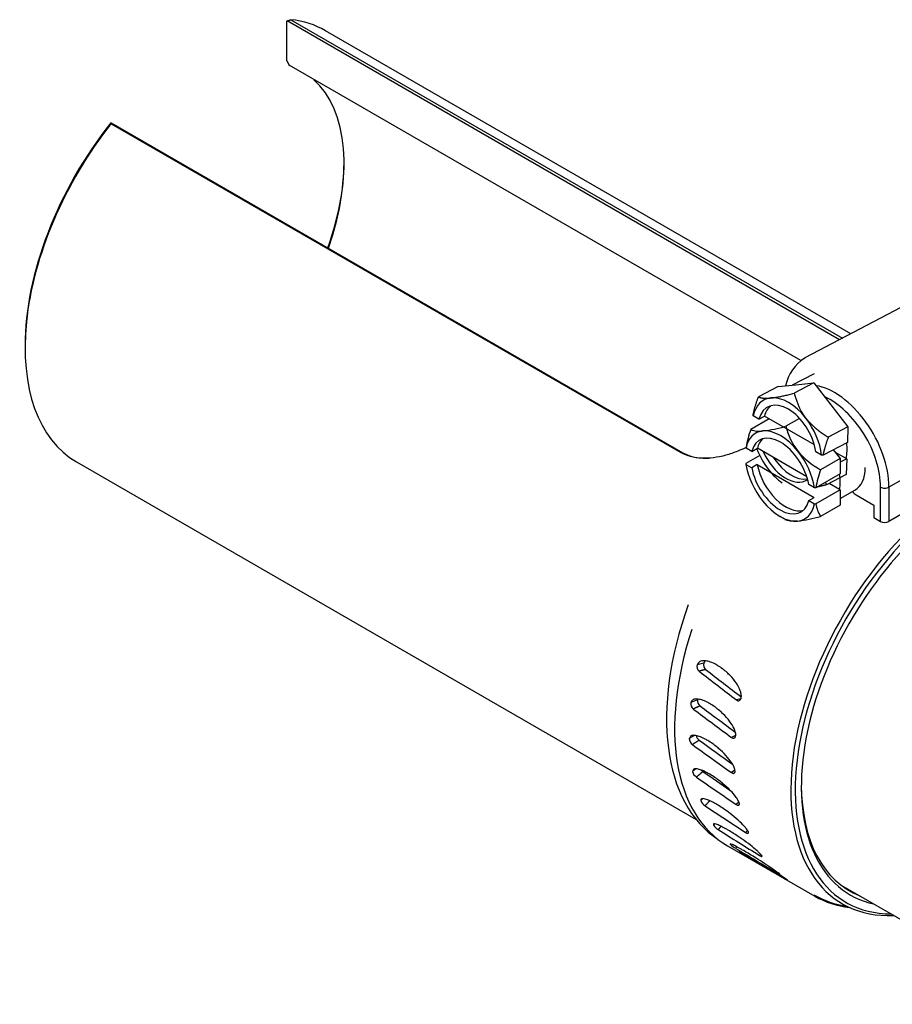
# Paper-space layout 'Sheet1' of a CAD drawing. Header units: millimetres. Extents: x 0 to 296, y -72 to 205.
# Tile 12 of 13: x 187 to 223, y 158 to 199. Entities that reach past the tile are written whole.
import ezdxf

# ---------------------------------------------------------------- set-up
doc = ezdxf.new("R2010")
doc.units = ezdxf.units.MM
for name, color, linetype in [('11-16_TO_1_1-4_I', 7, 'Continuous'), ('Default', 7, 'Continuous'), ('IMS-SR', 7, 'Continuous'), ('SRV_NPT', 7, 'Continuous'), ('WORM_DRIVE', 7, 'Continuous')]:
    doc.layers.add(name, color=color, linetype=linetype)

# ---------------------------------------------------------------- blocks, each defined once
blk = doc.blocks.new('SE3')
at = {"layer": '11-16_TO_1_1-4_I', "color": 7, "linetype": 'Continuous'}
for p, q in [((228.572, 182.809), (223.085, 179.666)), ((218.085, 182.519), (217.312, 182.076)), ((219.353, 182.54), (218.775, 182.208)), ((217.114, 181.293), (217.113, 181.326)), ((217.353, 181.155), (217.114, 181.293)), ((217.353, 181.155), (217.587, 181.288)), ((219.653, 180.095), (217.587, 181.288)), ((220.76, 181.224), (221.051, 180.861)), ((217.688, 180.981), (217.111, 180.651)), ((217.111, 180.651), (217.112, 180.617)), ((221.051, 180.861), (220.231, 180.391)), ((221.051, 180.861), (221.049, 180.224)), ((217.112, 180.617), (217.351, 180.479)), ((217.584, 180.613), (217.351, 180.479)), ((217.584, 180.613), (219.966, 179.238)), ((221.049, 180.224), (220.032, 179.641)), ((221.017, 179.566), (220.58, 179.818)), ((219.974, 179.642), (219.734, 179.78)), ((220.032, 179.641), (219.974, 179.642)), ((221.047, 179.549), (220.03, 178.966)), ((221.047, 179.549), (221.017, 179.566)), ((221.047, 179.549), (221.045, 178.911)), ((221.046, 179.185), (221.661, 179.537)), ((222.73, 178.233), (222.735, 179.667)), ((223.085, 179.666), (223.08, 178.232)), ((219.732, 179.104), (219.966, 179.238)), ((219.732, 179.104), (219.971, 178.966)), ((221.71, 179.346), (222.454, 178.917)), ((219.971, 178.966), (220.03, 178.966)), ((221.045, 178.911), (220.224, 178.442)), ((222.454, 178.917), (222.453, 178.393)), ((224.072, 178.801), (223.08, 178.232)), ((218.525, 178.448), (218.742, 178.321)), ((222.453, 178.393), (222.73, 178.233)), ((216.346, 164.677), (219.994, 162.571)), ((218.768, 163.309), (218.757, 163.29))]:
    blk.add_line(p, q, dxfattribs=at)
for centre, radius, start, end in [((221.386, 180.594), 4.335, 160.0022, 170.2698), ((217.673, 182.909), 0.908, 246.5735, 279.1772), ((217.065, 188.139), 6.173, 277.0031, 286.0796), ((221.416, 182.846), 2.716, 193.5668, 218.0752), ((221.834, 183.326), 3.344, 220.1341, 241.3593), ((224.305, 178.909), 4.335, 160.0022, 170.2698), ((221.645, 179.267), 1.643, 190.5695, 210.1704), ((220.318, 181.187), 3.272, 241.1897, 241.5958), ((218.576, 184.071), 5.866, 276.7652, 286.3175), ((210.949, 152.286), 13.506, 62.1758, 64.1129), ((218.238, 166.286), 2.323, 233.7157, 240.1162), ((-155.522, 393.483), 437.458, 328.40159, 328.40822), ((210.949, 152.286), 13.506, 54.3071, 55.9696)]:
    blk.add_arc(centre, radius, start, end, dxfattribs=at)
for centre, major_axis, ratio, start_param, end_param in [((220.808, 180.98), (1.6, -2.794), 0.579616, 0.787372, 2.708666), ((220.633, 180.88), (1.477, -2.579), 0.579616, 0.787372, 2.47354), ((218.543, 180.13), (1.026, -1.791), 0.579616, 2.881767, 3.727607), ((218.543, 180.13), (0.862, -1.504), 0.579616, 1.027776, 3.68856), ((218.543, 180.13), (-1.026, 1.791), 0.579616, 4.976162, 6.02336), ((218.776, 180.263), (0.862, -1.504), 0.579616, 3.275893, 3.68856), ((218.543, 180.13), (1.026, -1.791), 0.579616, 0.98873, 1.834569), ((218.543, 180.13), (-1.026, 1.791), 0.579616, 0.98873, 1.834569), ((218.543, 180.13), (-0.862, 1.504), 0.579616, 1.027776, 3.68856), ((218.776, 180.263), (-0.862, 1.504), 0.579616, 1.027776, 3.007293), ((220.635, 181.328), (-1.026, 1.791), 0.579616, 3.141593, 3.928965), ((219.589, 180.729), (1.026, -1.791), 0.579616, 0.586014, 0.971563), ((221.712, 179.751), (-0.246, 0.43), 0.579616, 1.901043, 2.358168), ((222.91, 179.767), (-0.248, 0.001), 0.575076, 0.787356, 2.358153), ((218.543, 180.13), (1.026, -1.791), 0.579616, 4.976162, 6.02336), ((218.543, 180.13), (-1.026, 1.791), 0.579616, 2.881767, 3.727607), ((222.905, 178.333), (0.248, -0.001), 0.575076, 3.928949, 5.499745), ((221.695, 173.942), (-5.349, -9.265), 0.57735, -1.225663, 0), ((544.866, 700.41), (-360.258, -515.284), 0.88416, 0.069423, 0.072916), ((225.343, 171.836), (-5.349, -9.265), 0.57735, 0, 0.243205)]:
    blk.add_ellipse(centre, major_axis=major_axis, ratio=ratio, start_param=start_param, end_param=end_param, dxfattribs=at)
for points, knots in [([(219.267, 178.246), (219.139, 178.235), (219.037, 178.236), (218.872, 178.26), (218.81, 178.282), (218.762, 178.309)], [0, 0, 0, 0, 0.5, 0.5, 1, 1, 1, 1]), ([(218.757, 163.29), (218.765, 163.285), (218.783, 163.275), (218.805, 163.262), (218.824, 163.252), (218.834, 163.246), (218.838, 163.244), (218.838, 163.244)], [0, 0, 0, 0, 0.1154539, 0.2337213, 0.3546635, 0.4780395, 0.4999, 0.4999, 0.4999, 0.4999]), ([(218.846, 163.241), (218.847, 163.241), (218.846, 163.242), (218.843, 163.245), (218.834, 163.252), (218.829, 163.255)], [0.6910817, 0.6910817, 0.6910817, 0.6910817, 0.732827, 0.86477, 1, 1, 1, 1])]:
    blk.add_open_spline(points, degree=3, knots=knots, dxfattribs=at)
at = {"layer": 'IMS-SR', "color": 7, "linetype": 'Continuous'}
for p, q in [((197.942, 199.146), (197.931, 199.137)), ((221.018, 185.823), (197.942, 199.146)), ((198.103, 199.199), (221.15, 185.893)), ((197.932, 197.479), (197.931, 199.137)), ((221.488, 186.071), (199.55, 198.736)), ((219.399, 184.951), (198.024, 197.292)), ((190.577, 194.885), (190.589, 194.894)), ((190.588, 194.854), (214.397, 181.109)), ((190.589, 194.894), (214.477, 181.102)), ((186.996, 185.59), (186.996, 185.484)), ((214.397, 181.109), (214.477, 181.102)), ((189.15, 180.723), (215.027, 165.783))]:
    blk.add_line(p, q, dxfattribs=at)
for centre, major_axis, start_param, end_param in [((194.35, 189.73), (5.2, 9.007), 0, 0.249909), ((194.35, 189.73), (4.225, 7.318), -1.259064, -0.123271), ((194.35, 189.73), (5.2, 9.007), 1.322381, 3.141593), ((194.258, 189.783), (5.135, 8.894), 1.317068, 2.356195), ((194.258, 189.783), (4.29, 7.43), -1.263942, -0.793003), ((226.34, 171.261), (-5.2, -9.007), 4.193061, 6.638607), ((226.432, 171.208), (-5.135, -8.894), 4.183688, 6.602766), ((226.432, 171.208), (-4.956, -8.584), 4.193138, 6.464505), ((226.34, 171.261), (-4.891, -8.472), 5.50441, 6.364722)]:
    blk.add_ellipse(centre, major_axis=major_axis, ratio=0.57735, start_param=start_param, end_param=end_param, dxfattribs=at)
for points in [[(197.942, 199.146), (198.023, 199.173), (198.103, 199.199)], [(197.932, 197.479), (197.978, 197.386), (198.024, 197.292)], [(190.588, 194.854), (190.588, 194.874), (190.589, 194.894)]]:
    blk.add_open_spline(points, degree=2, dxfattribs=at)
for points, knots in [([(217.115, 181.326), (217.001, 181.269), (216.724, 181.143), (216.266, 180.987), (215.759, 180.88), (215.26, 180.859), (214.791, 180.919), (214.526, 181.046), (214.397, 181.109)], [0.2871991, 0.2871991, 0.2871991, 0.2871991, 0.3766199, 0.5009717, 0.6280789, 0.7513091, 0.8783623, 1, 1, 1, 1]), ([(214.477, 181.102), (214.562, 181.059), (214.74, 180.97), (215.059, 180.895), (215.341, 180.873), (215.515, 180.877), (215.561, 180.879)], [0, 0, 0, 0, 0.0824513, 0.1731605, 0.2726942, 0.3082598, 0.3082598, 0.3082598, 0.3082598])]:
    blk.add_open_spline(points, degree=3, knots=knots, dxfattribs=at)
at = {"layer": 'SRV_NPT', "color": 7, "linetype": 'Continuous'}
blk.add_line((221.066, 163.047), (229.714, 158.054), dxfattribs=at)
at = {"layer": 'WORM_DRIVE', "color": 7, "linetype": 'Continuous'}
for p, q in [((225.059, 187.949), (219.577, 185.065)), ((219.958, 184.407), (219.045, 183.927)), ((218.452, 183.867), (219.2, 183.942)), ((219.948, 184.018), (219.129, 183.587)), ((219.2, 183.942), (219.948, 184.018)), ((219.948, 184.018), (220.659, 183.1)), ((218.452, 183.867), (217.632, 183.436)), ((220.659, 183.1), (221.37, 182.182)), ((217.412, 182.651), (217.411, 182.683)), ((217.651, 182.512), (217.412, 182.651)), ((217.651, 182.512), (217.884, 182.635)), ((219.968, 181.432), (217.884, 182.635)), ((221.37, 182.182), (220.551, 181.751)), ((221.37, 182.182), (221.346, 181.532)), ((221.346, 181.532), (220.33, 180.998)), ((220.271, 181), (220.032, 181.138)), ((221.29, 180.861), (220.845, 181.118)), ((220.33, 180.998), (220.271, 181)), ((221.32, 180.844), (221.051, 180.703)), ((221.32, 180.844), (221.29, 180.861)), ((221.32, 180.844), (221.295, 180.195)), ((221.295, 180.195), (220.476, 179.764)), ((215.345, 172.315), (215.072, 172.246)), ((215.089, 170.784), (214.808, 170.66)), ((216.893, 170.819), (216.713, 170.771)), ((214.957, 169.293), (214.745, 169.159)), ((216.68, 169.285), (216.507, 169.205)), ((215.022, 167.895), (214.884, 167.783)), ((216.652, 167.833), (216.504, 167.737)), ((215.307, 166.651), (215.223, 166.565)), ((216.817, 166.499), (216.702, 166.404)), ((215.798, 165.596), (215.752, 165.539)), ((217.177, 165.321), (217.098, 165.239)), ((216.476, 164.755), (216.459, 164.728)), ((217.725, 164.329), (217.681, 164.273)), ((218.449, 163.552), (218.436, 163.531))]:
    blk.add_line(p, q, dxfattribs=at)
for centre, radius, start, end in [((220.543, 183.525), 1.817, 122.4459, 167.9554), ((215.321, 172.17), 0.261, 162.8533, 229.1269), ((215.588, 172.241), 0.254, 163.2582, 230.1465), ((215.363, 170.744), 0.278, 171.6857, 232.2327), ((215.089, 170.617), 0.284, 171.2863, 231.3582), ((215.062, 169.163), 0.317, 180.6613, 233.6448), ((215.337, 169.342), 0.31, 190.8863, 234.3639), ((215.246, 167.854), 0.369, 191.1889, 235.7869), ((215.515, 168.08), 0.362, 221.7649, 236.3478), ((215.651, 166.747), 0.465, 202.9979, 237.5976), ((216.31, 165.945), 0.69, 216.0554, 238.962), ((217.479, 165.949), 1.591, 230.0843, 239.9135), ((-167.865, 413.715), 458.201, 327.06137, 327.07123)]:
    blk.add_arc(centre, radius, start, end, dxfattribs=at)
for centre, major_axis, ratio, start_param, end_param in [((221.076, 182.216), (1.499, -2.849), 0.602372, 3.141593, 3.146922), ((218.828, 181.481), (0.961, -1.826), 0.602372, 2.902966, 3.748806), ((218.828, 181.481), (0.807, -1.534), 0.602372, 1.048975, 3.709759), ((218.828, 181.481), (-0.961, 1.826), 0.602372, 4.997361, 6.044559), ((219.062, 181.604), (0.807, -1.534), 0.602372, 3.268132, 3.709759), ((218.828, 181.481), (0.961, -1.826), 0.602372, 1.009929, 1.855768), ((219.874, 182.031), (0.961, -1.826), 0.602372, 0.607213, 0.993366), ((218.828, 181.481), (-0.961, 1.826), 0.602372, 1.372478, 1.855768), ((218.828, 181.481), (-0.807, 1.534), 0.602372, 1.472068, 3.194301), ((219.062, 181.604), (-0.807, 1.534), 0.602372, 1.719655, 2.952515), ((218.828, 181.481), (0.961, -1.826), 0.602372, 4.997361, 5.428068), ((221.737, 174.566), (-5.617, -9.728), 0.57735, -1.266066, -0.030655), ((651.831, 291.391), (-605.75, 196.2), 0.484304, 0.934425, 0.937883), ((667.574, 295.727), (-628.026, 203.423), 0.484301, 0.934503, 0.937996), ((680.395, 386.507), (-647.166, 130.274), 0.590378, 0.893548, 0.897041), ((664.199, 378.953), (-624.212, 125.643), 0.59038, 0.893465, 0.896802), ((681.548, 471.844), (-658.761, 42.72), 0.683298, 0.828816, 0.832308), ((665.314, 461.265), (-635.398, 41.187), 0.683299, 0.828721, 0.831811), ((671.008, 549.562), (-656.966, -64.716), 0.760689, 0.73159, 0.735082), ((655.145, 536.226), (-633.662, -62.442), 0.760687, 0.73149, 0.733937), ((649.038, 617.67), (-630.073, -196.969), 0.820574, 0.589987, 0.59348), ((616.201, 674.431), (-558.543, -351.874), 0.861422, 0.39226, 0.395753), ((573.336, 718.394), (-422.803, -506.971), 0.882189, 0.139206, 0.142699), ((225.568, 172.354), (-5.617, -9.728), 0.57735, 0, 0.223438)]:
    blk.add_ellipse(centre, major_axis=major_axis, ratio=ratio, start_param=start_param, end_param=end_param, dxfattribs=at)
for points, weights in [([(218.155, 183.392), (218.502, 183.427), (219.129, 183.587)], [1.51591781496, 1.51591781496, 1.40707981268]), ([(219.129, 183.587), (219.284, 182.976), (219.614, 182.55)], [1.40707981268, 1.51591781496, 1.51591781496]), ([(217.411, 182.683), (217.473, 183.014), (217.632, 183.436)], [1.50105444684, 1.47569718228, 1.40707981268]), ([(217.632, 183.436), (217.807, 183.357), (218.155, 183.392)], [1.40707981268, 1.51591781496, 1.51591781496]), ([(219.614, 182.55), (219.944, 182.124), (220.551, 181.751)], [1.51591781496, 1.51591781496, 1.40707981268]), ([(220.551, 181.751), (220.392, 181.329), (220.33, 180.998)], [1.40707981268, 1.47569718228, 1.50105444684]), ([(220.428, 179.867), (220.45, 179.815), (220.476, 179.764)], [1.43102063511, 1.41979269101, 1.40707981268]), ([(220.476, 179.764), (220.26, 179.709), (220.081, 179.669)], [1.40707981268, 1.44284706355, 1.46686018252])]:
    blk.add_rational_spline(points, weights, degree=2, dxfattribs=at)
for points, knots in [([(216.904, 170.833), (216.911, 170.865), (216.923, 170.925), (216.913, 171.018), (216.896, 171.093), (216.844, 171.254), (216.703, 171.505), (216.504, 171.744), (216.309, 171.933), (216.139, 172.074), (215.966, 172.193), (215.776, 172.298), (215.583, 172.379), (215.374, 172.418), (215.181, 172.405), (215.107, 172.297), (215.072, 172.246)], [0, 0, 0, 0, 0.033481, 0.062525, 0.087095, 0.106999, 0.221568, 0.362777, 0.427408, 0.512019, 0.604964, 0.66426, 0.76364, 0.852953, 0.931784, 1, 1, 1, 1]), ([(215.418, 172.416), (215.407, 172.408), (215.377, 172.382), (215.358, 172.341), (215.345, 172.315)], [0.95063991, 0.95063991, 0.95063991, 0.95063991, 0.96744232, 1, 1, 1, 1]), ([(216.678, 169.26), (216.681, 169.291), (216.687, 169.348), (216.667, 169.437), (216.642, 169.511), (216.576, 169.666), (216.417, 169.911), (216.205, 170.146), (216.002, 170.333), (215.827, 170.473), (215.652, 170.591), (215.463, 170.697), (215.273, 170.778), (215.073, 170.819), (214.892, 170.811), (214.835, 170.708), (214.808, 170.66)], [0, 0, 0, 0, 0.033481, 0.062525, 0.087095, 0.106999, 0.221568, 0.362777, 0.427408, 0.512019, 0.604964, 0.66426, 0.76364, 0.852953, 0.931784, 1, 1, 1, 1]), ([(216.713, 170.771), (216.729, 170.759), (216.745, 170.75), (216.767, 170.744), (216.773, 170.743), (216.785, 170.741), (216.792, 170.74), (216.808, 170.741), (216.817, 170.743), (216.842, 170.751), (216.858, 170.761), (216.878, 170.783), (216.884, 170.791), (216.895, 170.811), (216.9, 170.822), (216.904, 170.833)], [0, 0, 0, 0, 0.215318, 0.215318, 0.287093, 0.287093, 0.382687, 0.382687, 0.5018, 0.5018, 0.739038, 0.739038, 0.869219, 0.869219, 1, 1, 1, 1]), ([(216.655, 167.781), (216.654, 167.809), (216.652, 167.862), (216.622, 167.946), (216.59, 168.016), (216.509, 168.164), (216.331, 168.399), (216.105, 168.628), (215.894, 168.811), (215.715, 168.948), (215.537, 169.065), (215.349, 169.171), (215.162, 169.254), (214.971, 169.299), (214.804, 169.297), (214.764, 169.203), (214.745, 169.159)], [0, 0, 0, 0, 0.033481, 0.062525, 0.087095, 0.106999, 0.221568, 0.362777, 0.427408, 0.512019, 0.604964, 0.66426, 0.76364, 0.852953, 0.931784, 1, 1, 1, 1]), ([(216.507, 169.205), (216.523, 169.193), (216.539, 169.185), (216.561, 169.178), (216.566, 169.177), (216.578, 169.175), (216.585, 169.174), (216.6, 169.174), (216.608, 169.176), (216.63, 169.183), (216.643, 169.192), (216.66, 169.212), (216.665, 169.221), (216.673, 169.239), (216.676, 169.249), (216.678, 169.26)], [0, 0, 0, 0, 0.215318, 0.215318, 0.287093, 0.287093, 0.382687, 0.382687, 0.5018, 0.5018, 0.739038, 0.739038, 0.869219, 0.869219, 1, 1, 1, 1]), ([(216.834, 166.433), (216.829, 166.459), (216.819, 166.506), (216.78, 166.583), (216.741, 166.647), (216.645, 166.785), (216.449, 167.007), (216.209, 167.227), (215.99, 167.404), (215.806, 167.539), (215.626, 167.654), (215.438, 167.76), (215.255, 167.846), (215.073, 167.897), (214.919, 167.904), (214.895, 167.821), (214.884, 167.783)], [0, 0, 0, 0, 0.033481, 0.062525, 0.087095, 0.106999, 0.221568, 0.362777, 0.427408, 0.512019, 0.604964, 0.66426, 0.76364, 0.852953, 0.931784, 1, 1, 1, 1]), ([(216.504, 167.737), (216.52, 167.726), (216.536, 167.717), (216.556, 167.71), (216.561, 167.708), (216.573, 167.706), (216.579, 167.705), (216.593, 167.705), (216.6, 167.705), (216.62, 167.711), (216.631, 167.719), (216.644, 167.737), (216.647, 167.745), (216.653, 167.762), (216.654, 167.771), (216.655, 167.781)], [0, 0, 0, 0, 0.215318, 0.215318, 0.287093, 0.287093, 0.382687, 0.382687, 0.5018, 0.5018, 0.739038, 0.739038, 0.869219, 0.869219, 1, 1, 1, 1]), ([(217.211, 165.251), (217.202, 165.273), (217.185, 165.313), (217.137, 165.382), (217.09, 165.44), (216.981, 165.564), (216.766, 165.771), (216.514, 165.979), (216.286, 166.149), (216.097, 166.28), (215.916, 166.394), (215.728, 166.5), (215.548, 166.588), (215.375, 166.647), (215.235, 166.665), (215.227, 166.597), (215.223, 166.565)], [0, 0, 0, 0, 0.033481, 0.062525, 0.087095, 0.106999, 0.221568, 0.362777, 0.427408, 0.512019, 0.604964, 0.66426, 0.76364, 0.852953, 0.931784, 1, 1, 1, 1]), ([(216.702, 166.404), (216.718, 166.392), (216.735, 166.384), (216.754, 166.376), (216.759, 166.375), (216.77, 166.372), (216.776, 166.37), (216.789, 166.369), (216.795, 166.369), (216.813, 166.373), (216.821, 166.38), (216.83, 166.395), (216.832, 166.401), (216.835, 166.416), (216.835, 166.424), (216.834, 166.433)], [0, 0, 0, 0, 0.215318, 0.215318, 0.287093, 0.287093, 0.382687, 0.382687, 0.5018, 0.5018, 0.739038, 0.739038, 0.869219, 0.869219, 1, 1, 1, 1]), ([(217.777, 164.265), (217.764, 164.283), (217.74, 164.315), (217.683, 164.374), (217.63, 164.424), (217.507, 164.534), (217.275, 164.722), (217.01, 164.917), (216.774, 165.079), (216.582, 165.205), (216.398, 165.317), (216.211, 165.424), (216.034, 165.515), (215.869, 165.582), (215.742, 165.614), (215.749, 165.562), (215.752, 165.539)], [0, 0, 0, 0, 0.033481, 0.062525, 0.087095, 0.106999, 0.221568, 0.362777, 0.427408, 0.512019, 0.604964, 0.66426, 0.76364, 0.852953, 0.931784, 1, 1, 1, 1]), ([(217.098, 165.239), (217.115, 165.228), (217.13, 165.22), (217.15, 165.211), (217.154, 165.209), (217.165, 165.206), (217.17, 165.204), (217.182, 165.202), (217.187, 165.202), (217.202, 165.203), (217.209, 165.208), (217.214, 165.22), (217.215, 165.225), (217.215, 165.237), (217.214, 165.244), (217.211, 165.251)], [0, 0, 0, 0, 0.215318, 0.215318, 0.287093, 0.287093, 0.382687, 0.382687, 0.5018, 0.5018, 0.739038, 0.739038, 0.869219, 0.869219, 1, 1, 1, 1]), ([(218.516, 163.5), (218.5, 163.513), (218.47, 163.537), (218.405, 163.584), (218.345, 163.626), (218.211, 163.72), (217.963, 163.887), (217.687, 164.066), (217.444, 164.219), (217.247, 164.34), (217.062, 164.45), (216.875, 164.557), (216.701, 164.652), (216.544, 164.73), (216.428, 164.776), (216.449, 164.744), (216.459, 164.728)], [0, 0, 0, 0, 0.033481, 0.062525, 0.087095, 0.106999, 0.221568, 0.362777, 0.427408, 0.512019, 0.604964, 0.66426, 0.76364, 0.852953, 0.931784, 1, 1, 1, 1]), ([(217.681, 164.273), (217.698, 164.263), (217.714, 164.254), (217.732, 164.245), (217.737, 164.243), (217.746, 164.239), (217.751, 164.237), (217.762, 164.233), (217.767, 164.232), (217.773, 164.232), (217.775, 164.232), (217.777, 164.232)], [0, 0, 0, 0, 0.215318, 0.215318, 0.2870926, 0.2870926, 0.3826869, 0.3826869, 0.5018004, 0.5018004, 0.5600003, 0.5600003, 0.5600003, 0.5600003]), ([(217.784, 164.235), (217.785, 164.236), (217.785, 164.237), (217.786, 164.241), (217.786, 164.245), (217.783, 164.254), (217.78, 164.259), (217.777, 164.265)], [0.6769097, 0.6769097, 0.6769097, 0.6769097, 0.7390379, 0.7390379, 0.8692186, 0.8692186, 1, 1, 1, 1]), ([(218.436, 163.531), (218.453, 163.521), (218.469, 163.512), (218.487, 163.502), (218.491, 163.5), (218.5, 163.495), (218.505, 163.492), (218.515, 163.488), (218.519, 163.486), (218.525, 163.483), (218.526, 163.483), (218.527, 163.483)], [0, 0, 0, 0, 0.215318, 0.215318, 0.2870926, 0.2870926, 0.3826869, 0.3826869, 0.5018004, 0.5018004, 0.5600003, 0.5600003, 0.5600003, 0.5600003]), ([(218.532, 163.482), (218.532, 163.483), (218.532, 163.483), (218.532, 163.485), (218.53, 163.487), (218.525, 163.492), (218.521, 163.496), (218.516, 163.5)], [0.6858962, 0.6858962, 0.6858962, 0.6858962, 0.7390379, 0.7390379, 0.8692186, 0.8692186, 1, 1, 1, 1])]:
    blk.add_open_spline(points, degree=3, knots=knots, dxfattribs=at)
for points in [[(215.425, 172.047), (215.288, 172.01), (215.151, 171.972)], [(215.193, 170.525), (215.052, 170.46), (214.911, 170.395)], [(215.156, 169.09), (215.015, 168.999), (214.874, 168.907)], [(215.315, 167.779), (215.177, 167.664), (215.039, 167.549)], [(215.601, 166.56), (215.501, 166.457), (215.402, 166.354)], [(216.067, 165.496), (216.011, 165.425), (215.954, 165.353)]]:
    blk.add_open_spline(points, degree=2, dxfattribs=at)

psp = doc.layouts.new('Sheet1')

# ---------------------------------------------------------------- block references
at = {"layer": 'Default'}
psp.add_blockref('SE3', (0, 0), dxfattribs=at)

doc.saveas('drawing.dxf')
